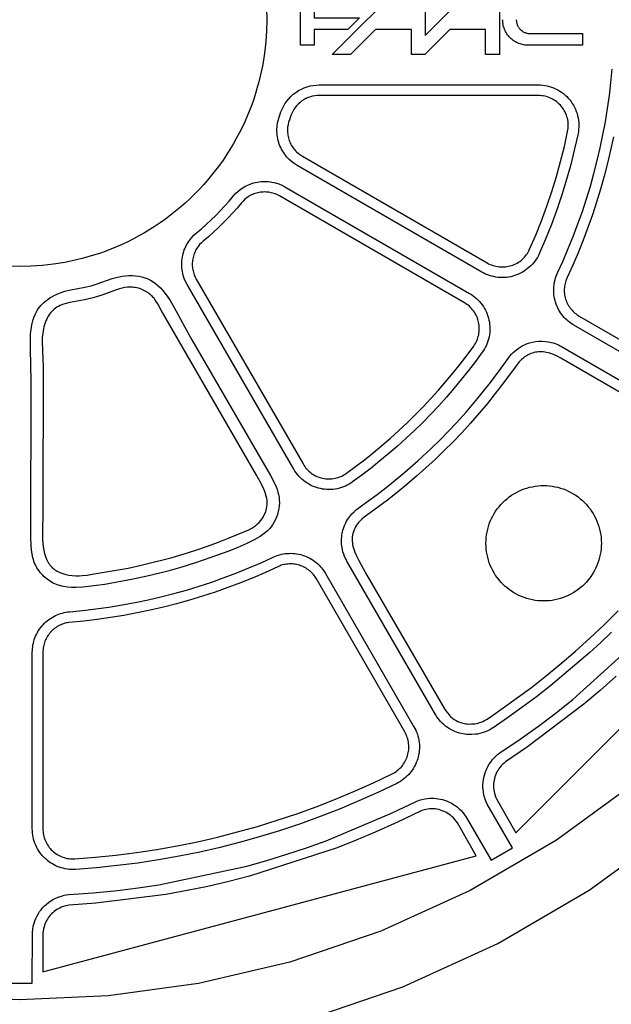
# Model space of a CAD drawing. Header units: inches. Extents: x -8.4 to 8.4, y -8.4 to 8.4.
# Tile 10 of 16: x 0 to 3.3, y -5.5 to 0. Entities that reach past the tile are written whole.
import ezdxf

# ---------------------------------------------------------------- set-up
doc = ezdxf.new("R2010")
doc.units = ezdxf.units.IN
doc.layers.get('0').update_dxf_attribs({"true_color": 0xc2ced6})

msp = doc.modelspace()

# ---------------------------------------------------------------- linework, layer by layer
for points in [[(2.1444, 0.2079), (2.2623, 0.2079), (2.2623, -0.0882), (2.5584, 0.2079), (2.6763, 0.2079), (2.6763, -0.1948), (2.5992, -0.1948), (2.5992, -0.0551), (2.3987, -0.0551), (2.2591, -0.1948), (2.1852, -0.1948), (2.1852, -0.0551), (1.9847, -0.0551), (1.8451, -0.1948), (1.7417, -0.1948), (2.1444, 0.2079)], [(2.0285, 0.1429), (1.9636, 0.078), (1.6429, 0.078), (1.6429, 0.0098), (1.8954, 0.0098), (1.8305, -0.0551), (1.6429, -0.0551), (1.6429, -0.1428), (1.5658, -0.1428), (1.5658, 0.1429), (2.0285, 0.1429)], [(1.3766, 0.0614), (1.378, 0), (1.3766, -0.0614), (1.3724, -0.1238), (1.3652, -0.187), (1.3549, -0.2507), (1.3415, -0.3149), (1.3335, -0.347), (1.3248, -0.3792), (1.3151, -0.4113), (1.3047, -0.4434), (1.2934, -0.4753), (1.2812, -0.5072), (1.2682, -0.5389), (1.2543, -0.5705), (1.2396, -0.6018), (1.224, -0.6329), (1.2076, -0.6637), (1.1903, -0.6942), (1.1722, -0.7243), (1.1533, -0.754), (1.1336, -0.7834), (1.1131, -0.8122), (1.0918, -0.8406), (1.0698, -0.8685), (1.047, -0.8959), (1.0235, -0.9226), (0.9993, -0.9488), (0.9744, -0.9744), (0.9488, -0.9993), (0.9226, -1.0235), (0.8959, -1.047), (0.8685, -1.0698), (0.8406, -1.0918), (0.8122, -1.1131), (0.7834, -1.1336), (0.754, -1.1533), (0.7243, -1.1722), (0.6942, -1.1903), (0.6637, -1.2076), (0.6329, -1.224), (0.6018, -1.2396), (0.5705, -1.2543), (0.5389, -1.2682), (0.5072, -1.2812), (0.4753, -1.2934), (0.4434, -1.3047), (0.4113, -1.3151), (0.3792, -1.3248), (0.347, -1.3335), (0.3149, -1.3415), (0.2507, -1.3549), (0.187, -1.3652), (0.1238, -1.3724), (0.0614, -1.3766), (0, -1.378), (-0.0614, -1.3766)], [(-0.5218, -5.7835), (0, -5.8069), (0.5218, -5.7835), (1.0566, -5.71), (1.5978, -5.5828), (2.1375, -5.3992), (2.6671, -5.1582), (3.1776, -4.8604), (3.6601, -4.5082), (4.1061, -4.1061), (4.5082, -3.6601), (4.8604, -3.1776), (5.1582, -2.6671), (5.3992, -2.1375), (5.5828, -1.5978), (5.71, -1.0566), (5.7834, -0.5218), (5.8069, 0)], [(5.4723, 0), (5.4502, -0.4917), (5.381, -0.9958), (5.2611, -1.5058), (5.0881, -2.0143), (4.861, -2.5134), (4.5803, -2.9945), (4.2485, -3.4492), (3.8695, -3.8695), (3.4492, -4.2485), (2.9945, -4.5803), (2.5134, -4.861), (2.0143, -5.0881), (1.5058, -5.2611), (0.9958, -5.381), (0.4917, -5.4502), (0, -5.4723), (-0.4917, -5.4502)], [(3.1406, -0.0779), (3.1406, -0.1428), (2.837, -0.1428), (2.8307, -0.1427), (2.8242, -0.1422), (2.8176, -0.1415), (2.811, -0.1404), (2.8044, -0.139), (2.7977, -0.1373), (2.7911, -0.1352), (2.7844, -0.1328), (2.7779, -0.13), (2.7714, -0.1269), (2.7651, -0.1234), (2.7589, -0.1195), (2.7528, -0.1154), (2.747, -0.1109), (2.7414, -0.1061), (2.736, -0.101), (2.7309, -0.0956), (2.7261, -0.09), (2.7216, -0.0842), (2.7175, -0.0781), (2.7136, -0.0719), (2.7101, -0.0656), (2.707, -0.0591), (2.7042, -0.0525), (2.7018, -0.0459), (2.6997, -0.0393), (2.6979, -0.0326), (2.6965, -0.0259), (2.6955, -0.0193), (2.6947, -0.0128), (2.6943, -0.0063), (2.6942, 0.0001)], [(2.7705, 0.0001), (2.7705, -0.0034), (2.7708, -0.0069), (2.7712, -0.0105), (2.7718, -0.0141), (2.7725, -0.0178), (2.7735, -0.0214), (2.7746, -0.025), (2.7759, -0.0286), (2.7775, -0.0322), (2.7792, -0.0357), (2.7811, -0.0392), (2.7832, -0.0426), (2.7854, -0.0459), (2.7879, -0.0491), (2.7905, -0.0521), (2.7933, -0.0551), (2.7962, -0.0578), (2.7993, -0.0604), (2.8025, -0.0629), (2.8058, -0.0652), (2.8091, -0.0673), (2.8126, -0.0692), (2.8161, -0.0709), (2.8197, -0.0724), (2.8233, -0.0737), (2.827, -0.0749), (2.8306, -0.0758), (2.8342, -0.0766), (2.8378, -0.0772), (2.8414, -0.0776), (2.8449, -0.0778), (2.8484, -0.0779), (3.1406, -0.0779)], [(3.9471, -2.1993), (3.0924, -1.7058), (3.076, -1.6954), (3.0679, -1.6895), (3.06, -1.6832), (3.0524, -1.6764), (3.0449, -1.6693), (3.0377, -1.6617), (3.0308, -1.6536), (3.0242, -1.6452), (3.018, -1.6365), (3.0121, -1.6273), (3.0067, -1.6179), (3.0017, -1.6081), (2.9971, -1.5981), (2.9931, -1.5879), (2.9895, -1.5774), (2.9865, -1.5668), (2.984, -1.5561), (2.982, -1.5453), (2.9805, -1.5344), (2.9796, -1.5236), (2.9792, -1.5127), (2.9793, -1.502), (2.9799, -1.4913), (2.981, -1.4808), (2.9826, -1.4704), (2.9847, -1.4603), (2.9871, -1.4504), (2.99, -1.4407), (2.9932, -1.4313), (3.0008, -1.4133), (3.0315, -1.3461), (3.0608, -1.2781), (3.0885, -1.2096), (3.1147, -1.1404), (3.1394, -1.0707), (3.1625, -1.0005), (3.184, -0.9297), (3.2039, -0.8585), (3.2223, -0.7869), (3.239, -0.7148), (3.2541, -0.6424), (3.2676, -0.5697), (3.2795, -0.4967), (3.2898, -0.4235), (3.2984, -0.35), (3.3054, -0.2764)], [(1.463, -0.4997), (1.4703, -0.4846), (1.4789, -0.4697), (1.4888, -0.4553), (1.4999, -0.4416), (1.5121, -0.4287), (1.5254, -0.4167), (1.5396, -0.4057), (1.5547, -0.3959), (1.5705, -0.3874), (1.5867, -0.3802), (1.6034, -0.3743), (1.6202, -0.3698), (1.6371, -0.3666), (1.6538, -0.3648), (1.6703, -0.3642), (2.8931, -0.3642), (2.9053, -0.3645), (2.9176, -0.3655), (2.9299, -0.3672), (2.9422, -0.3696), (2.9545, -0.3727), (2.9666, -0.3764), (2.9785, -0.3809), (2.9901, -0.386), (3.0015, -0.3918), (3.0125, -0.3982), (3.0231, -0.4052), (3.0332, -0.4127), (3.0428, -0.4208), (3.0519, -0.4293), (3.0605, -0.4381), (3.0685, -0.4474), (3.0759, -0.457), (3.0829, -0.4672), (3.0894, -0.4778), (3.0953, -0.4888), (3.1007, -0.5003), (3.1054, -0.512), (3.1095, -0.5241), (3.1129, -0.5364), (3.1156, -0.5488), (3.1176, -0.5614), (3.1189, -0.574), (3.1194, -0.5866), (3.1193, -0.5992), (3.1185, -0.6116), (3.117, -0.6238), (3.1149, -0.6358), (3.0961, -0.7219), (3.0749, -0.8076), (3.0512, -0.8926), (3.0253, -0.9771), (2.997, -1.0607), (2.9663, -1.1436), (2.9335, -1.2254), (2.8984, -1.3063), (2.8934, -1.3167), (2.8878, -1.3269), (2.8816, -1.3369), (2.8749, -1.3466), (2.8676, -1.3561), (2.8599, -1.3651), (2.8516, -1.3738), (2.8429, -1.382), (2.8337, -1.3898), (2.8242, -1.397), (2.8143, -1.4037), (2.8042, -1.4099), (2.7937, -1.4155), (2.7831, -1.4205), (2.7723, -1.4249), (2.7614, -1.4287), (2.7504, -1.432), (2.7391, -1.4347), (2.7275, -1.4368), (2.7158, -1.4384), (2.7039, -1.4393), (2.692, -1.4396), (2.68, -1.4393), (2.6681, -1.4384), (2.6562, -1.4368), (2.6444, -1.4346), (2.6328, -1.4318), (2.6214, -1.4284), (2.6103, -1.4244), (2.5994, -1.4199), (2.5889, -1.4148), (2.5788, -1.4093), (1.5473, -0.8138), (1.5311, -0.8035), (1.5158, -0.7918), (1.5015, -0.7789), (1.4884, -0.7649), (1.482, -0.7569), (1.4759, -0.7487), (1.4701, -0.7402), (1.4648, -0.7315), (1.4598, -0.7225), (1.4553, -0.7133), (1.4512, -0.7039), (1.4475, -0.6944), (1.4442, -0.6847), (1.4414, -0.6749), (1.4391, -0.6649), (1.4372, -0.6548), (1.4357, -0.6446), (1.4347, -0.6344), (1.4342, -0.6242), (1.4341, -0.614), (1.4353, -0.5948), (1.438, -0.5758), (1.4424, -0.557), (1.4483, -0.5388), (1.4569, -0.5151), (1.463, -0.4997)], [(1.6581, -0.4237), (1.6457, -0.425), (1.6333, -0.4274), (1.6208, -0.4307), (1.6085, -0.4351), (1.5965, -0.4404), (1.5849, -0.4467), (1.5737, -0.4539), (1.5632, -0.462), (1.5534, -0.4709), (1.5443, -0.4805), (1.5361, -0.4906), (1.5288, -0.5012), (1.5225, -0.5122), (1.5171, -0.5234), (1.5126, -0.5348), (1.5037, -0.5594), (1.4994, -0.5724), (1.4962, -0.5861), (1.4941, -0.6003), (1.4935, -0.6076), (1.4932, -0.615), (1.4932, -0.6224), (1.4936, -0.6299), (1.4943, -0.6374), (1.4954, -0.6449), (1.4968, -0.6524), (1.4985, -0.6598), (1.5006, -0.6671), (1.503, -0.6744), (1.5058, -0.6815), (1.5089, -0.6885), (1.5123, -0.6954), (1.5159, -0.702), (1.5199, -0.7085), (1.5241, -0.7147), (1.5286, -0.7207), (1.5333, -0.7265), (1.5382, -0.732), (1.5433, -0.7372), (1.554, -0.7468), (1.5652, -0.7553), (1.5768, -0.7626), (2.6083, -1.3582), (2.6158, -1.3622), (2.6236, -1.366), (2.6316, -1.3693), (2.6398, -1.3722), (2.6482, -1.3748), (2.6568, -1.3768), (2.6655, -1.3785), (2.6743, -1.3796), (2.6831, -1.3804), (2.692, -1.3806), (2.7008, -1.3804), (2.7096, -1.3797), (2.7182, -1.3785), (2.7268, -1.3769), (2.7351, -1.3749), (2.7433, -1.3725), (2.7514, -1.3697), (2.7593, -1.3664), (2.7672, -1.3627), (2.7749, -1.3586), (2.7824, -1.354), (2.7897, -1.3491), (2.7968, -1.3437), (2.8035, -1.338), (2.81, -1.3319), (2.8161, -1.3255), (2.8218, -1.3188), (2.8272, -1.3118), (2.8321, -1.3046), (2.8367, -1.2973), (2.8408, -1.2897), (2.8445, -1.282), (2.879, -1.2027), (2.9112, -1.1223), (2.9413, -1.041), (2.9691, -0.9589), (2.9946, -0.8761), (3.0177, -0.7926), (3.0386, -0.7085), (3.057, -0.624), (3.0586, -0.6151), (3.0597, -0.6061), (3.0603, -0.5969), (3.0604, -0.5876), (3.06, -0.5783), (3.059, -0.569), (3.0576, -0.5597), (3.0556, -0.5505), (3.0531, -0.5414), (3.05, -0.5325), (3.0465, -0.5238), (3.0426, -0.5154), (3.0382, -0.5072), (3.0334, -0.4994), (3.0282, -0.4919), (3.0227, -0.4847), (3.0168, -0.4779), (3.0105, -0.4713), (3.0038, -0.4651), (2.9967, -0.4591), (2.9892, -0.4536), (2.9813, -0.4484), (2.9732, -0.4437), (2.9648, -0.4394), (2.9562, -0.4356), (2.9474, -0.4323), (2.9385, -0.4295), (2.9294, -0.4272), (2.9203, -0.4255), (2.9112, -0.4242), (2.9021, -0.4235), (2.8931, -0.4232), (1.6703, -0.4232), (1.6581, -0.4237)], [(3.3121, -0.6538), (3.2967, -0.7275), (3.2796, -0.8009), (3.261, -0.8738), (3.2407, -0.9462), (3.2188, -1.0183), (3.1953, -1.0898), (3.1702, -1.1607), (3.1435, -1.2311), (3.1153, -1.3009), (3.0855, -1.37), (3.0542, -1.4385), (3.0486, -1.4517), (3.0462, -1.4587), (3.0441, -1.4659), (3.0423, -1.4732), (3.0408, -1.4807), (3.0396, -1.4884), (3.0388, -1.4961), (3.0383, -1.504), (3.0383, -1.512), (3.0385, -1.52), (3.0392, -1.528), (3.0403, -1.536), (3.0418, -1.544), (3.0436, -1.5519), (3.0459, -1.5598), (3.0485, -1.5675), (3.0515, -1.5751), (3.0549, -1.5825), (3.0586, -1.5897), (3.0626, -1.5967), (3.0669, -1.6034), (3.0715, -1.6099), (3.0764, -1.6161), (3.0815, -1.622), (3.0868, -1.6276), (3.0923, -1.633), (3.098, -1.6379), (3.1038, -1.6426), (3.1098, -1.647), (3.1219, -1.6547), (3.9766, -2.1482)], [(2.5805, -1.8569), (2.5426, -1.9085), (2.5036, -1.9594), (2.4635, -2.0095), (2.4224, -2.0589), (2.3803, -2.1074), (2.3371, -2.1551), (2.293, -2.202), (2.248, -2.248), (2.202, -2.293), (2.1551, -2.3371), (2.1074, -2.3803), (2.0589, -2.4224), (2.0095, -2.4635), (1.9594, -2.5036), (1.9085, -2.5426), (1.8569, -2.5805), (1.8474, -2.587), (1.8374, -2.593), (1.8271, -2.5986), (1.8164, -2.6037), (1.8054, -2.6082), (1.7942, -2.6122), (1.7827, -2.6155), (1.771, -2.6183), (1.7592, -2.6204), (1.7473, -2.622), (1.7354, -2.6228), (1.7235, -2.6231), (1.7117, -2.6227), (1.7, -2.6217), (1.6885, -2.6202), (1.6771, -2.618), (1.6659, -2.6153), (1.6547, -2.612), (1.6437, -2.6081), (1.6327, -2.6036), (1.622, -2.5985), (1.6115, -2.5928), (1.6013, -2.5865), (1.5914, -2.5797), (1.5819, -2.5724), (1.5728, -2.5646), (1.5642, -2.5563), (1.556, -2.5477), (1.5484, -2.5387), (1.5412, -2.5294), (1.5347, -2.5197), (1.5286, -2.5099), (0.9331, -1.4784), (0.9245, -1.462), (0.9171, -1.4445), (0.9111, -1.4259), (0.9086, -1.4164), (0.9066, -1.4066), (0.905, -1.3967), (0.9038, -1.3866), (0.9031, -1.3764), (0.9028, -1.3662), (0.903, -1.3559), (0.9036, -1.3456), (0.9048, -1.3353), (0.9064, -1.3251), (0.9084, -1.315), (0.9109, -1.3049), (0.9139, -1.295), (0.9173, -1.2853), (0.9212, -1.2758), (0.9254, -1.2666), (0.93, -1.2575), (0.935, -1.2488), (0.9403, -1.2404), (0.9459, -1.2322), (0.958, -1.217), (0.9711, -1.2031), (0.9849, -1.1908), (1.0127, -1.1672), (1.0399, -1.143), (1.0666, -1.1182), (1.0927, -1.0927), (1.1182, -1.0666), (1.143, -1.0399), (1.1672, -1.0127), (1.1908, -0.9849), (1.2031, -0.9711), (1.217, -0.958), (1.2322, -0.9459), (1.2404, -0.9403), (1.2488, -0.935), (1.2575, -0.93), (1.2666, -0.9254), (1.2758, -0.9212), (1.2853, -0.9173), (1.295, -0.9139), (1.3049, -0.9109), (1.315, -0.9084), (1.3251, -0.9064), (1.3353, -0.9048), (1.3456, -0.9036), (1.3559, -0.903), (1.3662, -0.9028), (1.3764, -0.9031), (1.3866, -0.9038), (1.3967, -0.905), (1.4066, -0.9066), (1.4164, -0.9086), (1.4259, -0.9111), (1.4445, -0.9171), (1.462, -0.9245), (1.4784, -0.9331), (2.5099, -1.5286), (2.5197, -1.5347), (2.5294, -1.5412), (2.5387, -1.5484), (2.5477, -1.556), (2.5563, -1.5642), (2.5646, -1.5728), (2.5724, -1.5819), (2.5797, -1.5914), (2.5865, -1.6013), (2.5928, -1.6115), (2.5985, -1.622), (2.6036, -1.6327), (2.6081, -1.6437), (2.612, -1.6547), (2.6153, -1.6659), (2.618, -1.6771), (2.6202, -1.6885), (2.6217, -1.7), (2.6227, -1.7117), (2.6231, -1.7235), (2.6228, -1.7354), (2.622, -1.7473), (2.6204, -1.7592), (2.6183, -1.771), (2.6155, -1.7827), (2.6122, -1.7942), (2.6082, -1.8054), (2.6037, -1.8164), (2.5986, -1.8271), (2.593, -1.8374), (2.587, -1.8474), (2.5805, -1.8569)], [(2.5373, -1.8154), (2.5418, -1.808), (2.5459, -1.8004), (2.5497, -1.7925), (2.553, -1.7844), (2.556, -1.776), (2.5584, -1.7675), (2.5605, -1.7589), (2.5621, -1.7502), (2.5632, -1.7414), (2.5638, -1.7326), (2.564, -1.7238), (2.5638, -1.7151), (2.563, -1.7064), (2.5619, -1.6979), (2.5603, -1.6895), (2.5583, -1.6812), (2.5558, -1.673), (2.5529, -1.6648), (2.5496, -1.6567), (2.5458, -1.6488), (2.5416, -1.641), (2.537, -1.6335), (2.532, -1.6262), (2.5266, -1.6192), (2.5208, -1.6124), (2.5147, -1.6061), (2.5083, -1.6), (2.5016, -1.5944), (2.4947, -1.5891), (2.4876, -1.5842), (2.4804, -1.5798), (1.4489, -0.9842), (1.4367, -0.9779), (1.4238, -0.9724), (1.4101, -0.968), (1.403, -0.9662), (1.3958, -0.9647), (1.3885, -0.9635), (1.381, -0.9626), (1.3735, -0.962), (1.3659, -0.9618), (1.3583, -0.962), (1.3507, -0.9625), (1.3431, -0.9633), (1.3356, -0.9645), (1.3281, -0.966), (1.3206, -0.9679), (1.3133, -0.9701), (1.3062, -0.9726), (1.2991, -0.9754), (1.2923, -0.9786), (1.2856, -0.982), (1.2792, -0.9856), (1.2729, -0.9896), (1.2669, -0.9937), (1.2556, -1.0027), (1.2454, -1.0123), (1.2363, -1.0225), (1.2118, -1.0514), (1.1867, -1.0796), (1.1609, -1.1073), (1.1344, -1.1344), (1.1073, -1.1609), (1.0796, -1.1867), (1.0514, -1.2118), (1.0225, -1.2363), (1.0123, -1.2454), (1.0027, -1.2556), (0.9937, -1.2669), (0.9896, -1.2729), (0.9856, -1.2792), (0.982, -1.2856), (0.9786, -1.2923), (0.9754, -1.2991), (0.9726, -1.3062), (0.9701, -1.3133), (0.9679, -1.3206), (0.966, -1.3281), (0.9645, -1.3356), (0.9633, -1.3431), (0.9625, -1.3507), (0.962, -1.3583), (0.9618, -1.3659), (0.962, -1.3735), (0.9626, -1.381), (0.9635, -1.3885), (0.9647, -1.3958), (0.9662, -1.403), (0.968, -1.4101), (0.9724, -1.4238), (0.9779, -1.4367), (0.9842, -1.4489), (1.5798, -2.4804), (1.5842, -2.4876), (1.5891, -2.4947), (1.5944, -2.5016), (1.6, -2.5083), (1.6061, -2.5147), (1.6124, -2.5208), (1.6192, -2.5266), (1.6262, -2.532), (1.6335, -2.537), (1.641, -2.5416), (1.6488, -2.5458), (1.6567, -2.5496), (1.6648, -2.5529), (1.673, -2.5558), (1.6812, -2.5583), (1.6895, -2.5603), (1.6979, -2.5619), (1.7064, -2.563), (1.7151, -2.5638), (1.7238, -2.564), (1.7326, -2.5638), (1.7414, -2.5632), (1.7502, -2.5621), (1.7589, -2.5605), (1.7675, -2.5584), (1.776, -2.556), (1.7844, -2.553), (1.7925, -2.5497), (1.8004, -2.5459), (1.808, -2.5418), (1.8154, -2.5373), (1.8224, -2.5325), (1.873, -2.4953), (1.923, -2.4571), (1.9722, -2.4177), (2.0206, -2.3774), (2.0683, -2.3361), (2.1151, -2.2937), (2.1611, -2.2504), (2.2062, -2.2062), (2.2504, -2.1611), (2.2937, -2.1151), (2.3361, -2.0683), (2.3774, -2.0206), (2.4177, -1.9722), (2.4571, -1.923), (2.4953, -1.873), (2.5325, -1.8224), (2.5373, -1.8154)], [(0.2885, -3.1691), (0.2641, -3.1673), (0.2432, -3.1642), (0.2329, -3.1621), (0.2227, -3.1595), (0.2132, -3.1566), (0.2039, -3.1533), (0.1948, -3.1495), (0.1859, -3.1454), (0.1768, -3.1406), (0.1681, -3.1353), (0.1595, -3.1296), (0.1513, -3.1236), (0.1429, -3.1168), (0.1348, -3.1096), (0.1271, -3.102), (0.1197, -3.0941), (0.1127, -3.0859), (0.1062, -3.0773), (0.1001, -3.0684), (0.0944, -3.0593), (0.0899, -3.0513), (0.0858, -3.0432), (0.0815, -3.0335), (0.0778, -3.0236), (0.0746, -3.014), (0.0719, -3.0042), (0.0676, -2.9844), (0.0642, -2.9602), (0.0623, -2.9358), (0.0611, -2.8864), (0.063, -2.0285), (0.061, -1.9159), (0.0586, -1.8503), (0.0579, -1.8081), (0.0582, -1.7832), (0.0594, -1.7584), (0.0611, -1.7384), (0.0637, -1.7185), (0.0664, -1.7035), (0.0697, -1.6888), (0.0737, -1.6742), (0.0786, -1.6598), (0.084, -1.6466), (0.0903, -1.6338), (0.0959, -1.6238), (0.102, -1.6143), (0.1092, -1.6046), (0.1169, -1.5954), (0.1252, -1.5867), (0.1339, -1.5784), (0.1444, -1.5696), (0.1553, -1.5613), (0.1667, -1.5537), (0.1784, -1.5466), (0.1948, -1.5378), (0.2117, -1.5299), (0.2307, -1.5225), (0.2501, -1.5162), (0.2841, -1.5077), (0.3624, -1.4931), (0.3979, -1.485), (0.4306, -1.475), (0.5151, -1.4455), (0.5449, -1.4373), (0.57, -1.4324), (0.5889, -1.43), (0.608, -1.4288), (0.6265, -1.4287), (0.6449, -1.4297), (0.6628, -1.432), (0.6804, -1.4356), (0.6971, -1.4403), (0.7052, -1.4432), (0.7132, -1.4465), (0.7209, -1.4501), (0.7285, -1.454), (0.7431, -1.4628), (0.7568, -1.4727), (0.7698, -1.4836), (0.7836, -1.4969), (0.7966, -1.5112), (0.8092, -1.5266), (0.821, -1.5426), (0.8376, -1.5677), (0.8531, -1.5934), (0.8719, -1.6271), (0.9198, -1.717), (0.9593, -1.7875), (1.3987, -2.5451), (1.4174, -2.5806), (1.4298, -2.6084), (1.4351, -2.6226), (1.4396, -2.637), (1.4433, -2.6516), (1.4459, -2.6664), (1.4475, -2.6819), (1.4479, -2.6976), (1.4472, -2.7132), (1.4453, -2.7288), (1.4421, -2.7454), (1.4376, -2.7618), (1.432, -2.7778), (1.4251, -2.7934), (1.4179, -2.8068), (1.4098, -2.8197), (1.4013, -2.8312), (1.392, -2.8421), (1.3813, -2.853), (1.3698, -2.8633), (1.3557, -2.8744), (1.341, -2.8846), (1.3246, -2.8949), (1.3077, -2.9045), (1.2672, -2.9247), (1.2165, -2.9469), (1.165, -2.967), (1.0651, -3.0032), (0.9803, -3.0319), (0.9029, -3.0562), (0.8249, -3.0784), (0.7878, -3.088), (0.7096, -3.1066), (0.631, -3.1233), (0.4731, -3.1523), (0.4126, -3.1613), (0.3821, -3.1648), (0.3515, -3.1676), (0.313, -3.1694), (0.2885, -3.1691)], [(0.3298, -3.1045), (0.3475, -3.1036), (0.3754, -3.1007), (0.4032, -3.0964), (0.6038, -3.0611), (0.6761, -3.0462), (0.8494, -3.0021), (0.9165, -2.9825), (0.9819, -2.9618), (1.0468, -2.9397), (1.1028, -2.9191), (1.1584, -2.8972), (1.2777, -2.8472), (1.294, -2.8387), (1.3054, -2.8316), (1.3163, -2.8235), (1.3258, -2.8152), (1.3348, -2.8063), (1.3423, -2.7977), (1.3492, -2.7887), (1.3571, -2.7769), (1.3639, -2.7645), (1.3696, -2.7518), (1.372, -2.7452), (1.3742, -2.7386), (1.3769, -2.7281), (1.3788, -2.7173), (1.3798, -2.7063), (1.3799, -2.6952), (1.3791, -2.6841), (1.3775, -2.6731), (1.3746, -2.6597), (1.3708, -2.6465), (1.3661, -2.6332), (1.3609, -2.6201), (1.3462, -2.589), (1.3211, -2.5425), (0.7884, -1.6217), (0.7686, -1.586), (0.7609, -1.5734), (0.7526, -1.5613), (0.7481, -1.5556), (0.7434, -1.5501), (0.7381, -1.5444), (0.7324, -1.5389), (0.7262, -1.5336), (0.7198, -1.5285), (0.7132, -1.5237), (0.7063, -1.5193), (0.699, -1.515), (0.6915, -1.5111), (0.6839, -1.5076), (0.6761, -1.5044), (0.6681, -1.5016), (0.66, -1.4992), (0.6518, -1.4972), (0.6435, -1.4955), (0.6362, -1.4945), (0.6289, -1.4937), (0.6216, -1.4933), (0.6142, -1.4932), (0.6069, -1.4934), (0.5996, -1.494), (0.5851, -1.496), (0.5698, -1.4993), (0.5546, -1.5034), (0.5331, -1.5105), (0.4577, -1.5384), (0.4334, -1.546), (0.4088, -1.5528), (0.3596, -1.5642), (0.2789, -1.5797), (0.2513, -1.5866), (0.2381, -1.5909), (0.2252, -1.5959), (0.2154, -1.6004), (0.206, -1.6056), (0.1979, -1.6108), (0.1903, -1.6166), (0.1834, -1.6227), (0.177, -1.6292), (0.1706, -1.6366), (0.1647, -1.6444), (0.1593, -1.6526), (0.1544, -1.661), (0.1492, -1.6711), (0.1446, -1.6814), (0.1405, -1.692), (0.1369, -1.7027), (0.1337, -1.7142), (0.131, -1.7258), (0.127, -1.7492), (0.1247, -1.775), (0.1241, -1.8009), (0.1282, -1.8947), (0.129, -1.9358), (0.1285, -2.7412), (0.1256, -2.8657), (0.1266, -2.904), (0.1302, -2.9421), (0.1333, -2.9614), (0.1377, -2.9805), (0.1424, -2.9966), (0.1484, -3.0123), (0.1518, -3.0196), (0.1554, -3.0268), (0.1595, -3.0338), (0.1639, -3.0405), (0.1687, -3.0469), (0.1738, -3.0529), (0.1779, -3.0572), (0.1821, -3.0612), (0.1882, -3.0664), (0.1947, -3.0711), (0.2014, -3.0755), (0.2083, -3.0795), (0.2156, -3.0833), (0.2232, -3.0867), (0.2387, -3.0925), (0.2552, -3.0971), (0.2719, -3.1005), (0.2919, -3.1032), (0.312, -3.1044), (0.3298, -3.1045)], [(1.8183, -3.0107), (1.8123, -2.9975), (1.8072, -2.984), (1.8029, -2.9702), (1.8001, -2.9589), (1.7979, -2.9475), (1.7965, -2.9376), (1.7955, -2.9276), (1.7949, -2.9175), (1.7948, -2.9075), (1.7952, -2.8974), (1.796, -2.8873), (1.7972, -2.8774), (1.7989, -2.8675), (1.8003, -2.8609), (1.8029, -2.8503), (1.806, -2.8399), (1.8097, -2.8296), (1.8138, -2.8195), (1.8185, -2.8096), (1.8235, -2.7999), (1.8291, -2.7906), (1.835, -2.7815), (1.8411, -2.7731), (1.8524, -2.7595), (1.8647, -2.7467), (1.878, -2.735), (1.8921, -2.7243), (1.9139, -2.7091), (1.994, -2.6507), (2.0613, -2.5987), (2.1489, -2.5267), (2.2235, -2.4613), (2.2961, -2.3938), (2.3454, -2.3454), (2.3907, -2.2993), (2.435, -2.2523), (2.4908, -2.1904), (2.5653, -2.1027), (2.627, -2.025), (2.6864, -1.9456), (2.7243, -1.8921), (2.7339, -1.8793), (2.7443, -1.8672), (2.7529, -1.8584), (2.762, -1.8501), (2.7716, -1.8423), (2.7815, -1.835), (2.7925, -1.8279), (2.8038, -1.8214), (2.8156, -1.8156), (2.8276, -1.8105), (2.8441, -1.8047), (2.8609, -1.8003), (2.8782, -1.7971), (2.8957, -1.7953), (2.9133, -1.7949), (2.9309, -1.7958), (2.9475, -1.7979), (2.9574, -1.7998), (2.9673, -1.8021), (2.9771, -1.8049), (2.9867, -1.8081), (2.9962, -1.8118), (3.0055, -1.8158), (3.0146, -1.8203), (3.0235, -1.8252), (3.8782, -2.3186)], [(3.8399, -2.3651), (3.0191, -1.8897), (2.9978, -1.8786), (2.978, -1.8697), (2.9575, -1.8623), (2.9485, -1.8597), (2.9394, -1.8575), (2.9302, -1.8558), (2.9208, -1.8546), (2.9128, -1.854), (2.9047, -1.8539), (2.8952, -1.8543), (2.8857, -1.8553), (2.877, -1.8568), (2.8684, -1.8587), (2.8599, -1.8611), (2.8516, -1.864), (2.8443, -1.8669), (2.8372, -1.8702), (2.8303, -1.8739), (2.8236, -1.8779), (2.8169, -1.8824), (2.8105, -1.8873), (2.8044, -1.8925), (2.7985, -1.898), (2.7863, -1.9108), (2.7635, -1.9395), (2.6936, -2.0352), (2.6532, -2.0877), (2.6089, -2.1428), (2.5634, -2.1968), (2.5152, -2.2519), (2.4658, -2.3058), (2.4177, -2.3563), (2.3685, -2.4058), (2.3178, -2.4546), (2.2661, -2.5024), (2.2135, -2.5491), (2.1599, -2.5946), (2.1058, -2.6387), (2.0508, -2.6817), (1.9342, -2.7673), (1.9204, -2.7779), (1.9073, -2.7891), (1.895, -2.8012), (1.8894, -2.8077), (1.8841, -2.8144), (1.8786, -2.8224), (1.8734, -2.8309), (1.8689, -2.8398), (1.8649, -2.8489), (1.8614, -2.8583), (1.8586, -2.8679), (1.8565, -2.8776), (1.855, -2.8873), (1.8542, -2.8971), (1.854, -2.9031), (1.8543, -2.912), (1.8552, -2.9209), (1.8566, -2.9297), (1.8585, -2.9384), (1.8635, -2.9557), (1.8697, -2.9727), (1.8784, -2.9928), (1.8908, -3.0186), (1.904, -3.044), (1.9369, -3.1015)], [(2.6009, -2.9231), (2.6013, -2.9073), (2.6025, -2.8915), (2.6044, -2.8758), (2.6071, -2.8602), (2.6106, -2.8448), (2.6148, -2.8296), (2.6198, -2.8145), (2.6254, -2.7998), (2.6319, -2.7853), (2.639, -2.7712), (2.6468, -2.7575), (2.6552, -2.7441), (2.6643, -2.7312), (2.6741, -2.7187), (2.6844, -2.7067), (2.6953, -2.6953), (2.7067, -2.6844), (2.7187, -2.6741), (2.7312, -2.6643), (2.7441, -2.6552), (2.7575, -2.6468), (2.7712, -2.639), (2.7853, -2.6319), (2.7998, -2.6254), (2.8145, -2.6198), (2.8296, -2.6148), (2.8448, -2.6106), (2.8602, -2.6071), (2.8758, -2.6044), (2.8915, -2.6025), (2.9073, -2.6013), (2.9231, -2.6009), (2.9389, -2.6013), (2.9547, -2.6025), (2.9703, -2.6044), (2.9859, -2.6071), (3.0014, -2.6106), (3.0166, -2.6148), (3.0316, -2.6198), (3.0464, -2.6254), (3.0608, -2.6319), (3.0749, -2.639), (3.0887, -2.6468), (3.1021, -2.6552), (3.115, -2.6643), (3.1274, -2.6741), (3.1394, -2.6844), (3.1509, -2.6953), (3.1618, -2.7067), (3.1721, -2.7187), (3.1818, -2.7312), (3.1909, -2.7441), (3.1994, -2.7575), (3.2072, -2.7712), (3.2143, -2.7853), (3.2207, -2.7998), (3.2264, -2.8146), (3.2313, -2.8296), (3.2355, -2.8448), (3.239, -2.8602), (3.2417, -2.8758), (3.2437, -2.8915), (3.2448, -2.9073), (3.2452, -2.9231), (3.2448, -2.9389), (3.2437, -2.9547), (3.2417, -2.9703), (3.239, -2.9859), (3.2355, -3.0013), (3.2313, -3.0166), (3.2264, -3.0316), (3.2207, -3.0464), (3.2143, -3.0608), (3.2072, -3.0749), (3.1994, -3.0887), (3.1909, -3.1021), (3.1818, -3.115), (3.1721, -3.1274), (3.1618, -3.1394), (3.1509, -3.1509), (3.1394, -3.1618), (3.1274, -3.1721), (3.115, -3.1818), (3.1021, -3.1909), (3.0887, -3.1994), (3.0749, -3.2072), (3.0608, -3.2143), (3.0464, -3.2207), (3.0316, -3.2264), (3.0166, -3.2314), (3.0014, -3.2356), (2.9859, -3.239), (2.9703, -3.2417), (2.9547, -3.2437), (2.9389, -3.2448), (2.9231, -3.2452), (2.9073, -3.2448), (2.8915, -3.2437), (2.8758, -3.2417), (2.8602, -3.239), (2.8448, -3.2356), (2.8296, -3.2314), (2.8145, -3.2264), (2.7998, -3.2207), (2.7853, -3.2143), (2.7712, -3.2072), (2.7575, -3.1994), (2.7441, -3.1909), (2.7312, -3.1818), (2.7187, -3.1721), (2.7067, -3.1618), (2.6953, -3.1509), (2.6844, -3.1394), (2.6741, -3.1274), (2.6643, -3.115), (2.6552, -3.1021), (2.6468, -3.0887), (2.639, -3.0749), (2.6319, -3.0608), (2.6254, -3.0464), (2.6198, -3.0316), (2.6148, -3.0166), (2.6106, -3.0014), (2.6071, -2.9859), (2.6044, -2.9703), (2.6025, -2.9547), (2.6013, -2.9389), (2.6009, -2.9231)], [(3.3279, -3.6654), (3.2385, -3.7446), (3.1473, -3.8216), (2.8328, -4.0603), (2.7103, -4.1434), (2.7022, -4.1499), (2.6945, -4.1568), (2.6854, -4.1663), (2.677, -4.1765), (2.6717, -4.184), (2.6668, -4.1918), (2.6623, -4.1998), (2.6582, -4.208), (2.6545, -4.217), (2.6512, -4.2262), (2.6485, -4.2356), (2.6463, -4.2451), (2.6448, -4.2542), (2.6438, -4.2633), (2.6433, -4.2725), (2.6432, -4.2816), (2.6437, -4.2908), (2.6447, -4.2999), (2.6462, -4.309), (2.6482, -4.318), (2.6519, -4.3306), (2.6566, -4.343), (2.6599, -4.3503), (2.7686, -4.5394), (4.5394, -2.7686)], [(0.2764, -3.3054), (0.35, -3.2984), (0.4235, -3.2898), (0.4967, -3.2795), (0.5697, -3.2676), (0.6424, -3.2541), (0.7148, -3.239), (0.7869, -3.2223), (0.8585, -3.2039), (0.9297, -3.184), (1.0005, -3.1625), (1.0707, -3.1394), (1.1404, -3.1147), (1.2096, -3.0885), (1.2781, -3.0608), (1.3461, -3.0315), (1.4133, -3.0008), (1.4313, -2.9932), (1.4407, -2.99), (1.4504, -2.9871), (1.4603, -2.9847), (1.4704, -2.9826), (1.4808, -2.981), (1.4913, -2.9799), (1.502, -2.9793), (1.5127, -2.9792), (1.5236, -2.9796), (1.5344, -2.9805), (1.5453, -2.982), (1.5561, -2.984), (1.5668, -2.9865), (1.5774, -2.9895), (1.5879, -2.9931), (1.5981, -2.9971), (1.6081, -3.0017), (1.6179, -3.0067), (1.6273, -3.0121), (1.6365, -3.018), (1.6452, -3.0242), (1.6536, -3.0308), (1.6617, -3.0377), (1.6693, -3.0449), (1.6764, -3.0524), (1.6832, -3.06), (1.6895, -3.0679), (1.6954, -3.076), (1.7058, -3.0924), (2.1993, -3.9471), (2.2047, -3.957), (2.2097, -3.9673), (2.2141, -3.9779), (2.218, -3.9888), (2.2214, -3.9999), (2.2243, -4.0113), (2.2265, -4.0228), (2.2281, -4.0344), (2.2292, -4.0461), (2.2296, -4.0578), (2.2294, -4.0695), (2.2287, -4.0811), (2.2273, -4.0926), (2.2254, -4.1039), (2.2229, -4.1151), (2.2199, -4.126), (2.2163, -4.1367), (2.2122, -4.1473), (2.2075, -4.1578), (2.2023, -4.1682), (2.1965, -4.1783), (2.1901, -4.1881), (2.1832, -4.1976), (2.1759, -4.2067), (2.1681, -4.2155), (2.1598, -4.2238), (2.1512, -4.2316), (2.1422, -4.239), (2.1328, -4.2459), (2.1232, -4.2522), (2.1134, -4.258), (2.1034, -4.2633), (1.9981, -4.3137), (1.8915, -4.3614), (1.7838, -4.4066), (1.675, -4.4491), (1.5652, -4.4889), (1.4545, -4.526), (1.3428, -4.5603), (1.2304, -4.592), (1.1173, -4.6208), (1.0034, -4.6468), (0.8889, -4.6701), (0.774, -4.6905), (0.6585, -4.7081), (0.5427, -4.7229), (0.4265, -4.7348), (0.31, -4.7438), (0.2987, -4.7443), (0.2873, -4.7442), (0.2758, -4.7435), (0.2643, -4.7422), (0.2529, -4.7403), (0.2414, -4.7378), (0.2301, -4.7347), (0.219, -4.7311), (0.208, -4.7268), (0.1973, -4.722), (0.1869, -4.7167), (0.1769, -4.7109), (0.1672, -4.7046), (0.1578, -4.6978), (0.149, -4.6907), (0.1405, -4.6831), (0.1325, -4.6752), (0.1247, -4.6668), (0.1174, -4.6579), (0.1105, -4.6487), (0.104, -4.639), (0.098, -4.629), (0.0925, -4.6186), (0.0876, -4.608), (0.0832, -4.5971), (0.0794, -4.586), (0.0761, -4.5748), (0.0735, -4.5634), (0.0715, -4.552), (0.07, -4.5406), (0.0692, -4.5292), (0.0689, -4.5179), (0.0689, -3.531), (0.0691, -3.5209), (0.0698, -3.5108), (0.0709, -3.5007), (0.0725, -3.4906), (0.0746, -3.4807), (0.077, -3.4708), (0.08, -3.4611), (0.0833, -3.4515), (0.0873, -3.4415), (0.0919, -3.4316), (0.0969, -3.4219), (0.1024, -3.4124), (0.1084, -3.4033), (0.1147, -3.3944), (0.1215, -3.3859), (0.1287, -3.3777), (0.1362, -3.3699), (0.1441, -3.3625), (0.1524, -3.3554), (0.1611, -3.3487), (0.17, -3.3424), (0.1793, -3.3366), (0.1888, -3.3312), (0.1985, -3.3264), (0.2077, -3.3222), (0.2171, -3.3185), (0.2267, -3.3152), (0.2365, -3.3124), (0.2464, -3.31), (0.2563, -3.308), (0.2664, -3.3065), (0.2764, -3.3054)], [(3.3021, -3.42), (3.2416, -3.4774), (3.1801, -3.5337), (2.9625, -3.718), (2.8828, -3.7801), (2.8019, -3.8405), (2.7217, -3.8977), (2.6404, -3.9532), (2.6364, -3.9559), (2.6256, -3.9623), (2.6144, -3.9682), (2.6029, -3.9735), (2.5911, -3.9781), (2.579, -3.9821), (2.5667, -3.9853), (2.5543, -3.9879), (2.5419, -3.9897), (2.5222, -3.9913), (2.5123, -3.9914), (2.5024, -3.991), (2.4925, -3.9903), (2.4827, -3.9891), (2.4633, -3.9855), (2.453, -3.9828), (2.4429, -3.9797), (2.431, -3.9753), (2.4193, -3.9703), (2.4079, -3.9646), (2.3968, -3.9583), (2.3861, -3.9513), (2.3758, -3.9438), (2.366, -3.9357), (2.3567, -3.9272), (2.346, -3.9159), (2.336, -3.904), (2.3269, -3.8914), (2.3186, -3.8782), (1.8252, -3.0235), (1.8183, -3.0107)], [(0.128, -4.5179), (0.1282, -4.5263), (0.1288, -4.5347), (0.1299, -4.5431), (0.1314, -4.5515), (0.1333, -4.5599), (0.1357, -4.5682), (0.1385, -4.5764), (0.1418, -4.5845), (0.1454, -4.5923), (0.1495, -4.6), (0.1539, -4.6074), (0.1587, -4.6146), (0.1638, -4.6214), (0.1692, -4.628), (0.1749, -4.6342), (0.1809, -4.64), (0.1871, -4.6456), (0.1937, -4.6509), (0.2006, -4.6559), (0.2078, -4.6605), (0.2152, -4.6648), (0.2229, -4.6688), (0.2308, -4.6723), (0.2389, -4.6755), (0.2471, -4.6782), (0.2555, -4.6804), (0.2639, -4.6823), (0.2724, -4.6837), (0.2809, -4.6846), (0.2894, -4.6851), (0.2978, -4.6852), (0.3062, -4.6849), (0.4212, -4.676), (0.5359, -4.6642), (0.6503, -4.6496), (0.7643, -4.6322), (0.8779, -4.6121), (0.9909, -4.5891), (1.1034, -4.5634), (1.2151, -4.5349), (1.3261, -4.5037), (1.4364, -4.4698), (1.5458, -4.4331), (1.6542, -4.3938), (1.7616, -4.3519), (1.868, -4.3073), (1.9732, -4.2601), (2.0773, -4.2103), (2.0847, -4.2064), (2.0919, -4.2022), (2.099, -4.1975), (2.1059, -4.1924), (2.1126, -4.1869), (2.119, -4.1811), (2.1251, -4.175), (2.1308, -4.1685), (2.1363, -4.1617), (2.1414, -4.1547), (2.146, -4.1475), (2.1503, -4.14), (2.1542, -4.1324), (2.1577, -4.1246), (2.1607, -4.1168), (2.1634, -4.1088), (2.1656, -4.1008), (2.1674, -4.0925), (2.1689, -4.0842), (2.1699, -4.0757), (2.1704, -4.0671), (2.1706, -4.0584), (2.1702, -4.0498), (2.1695, -4.0411), (2.1683, -4.0326), (2.1666, -4.0241), (2.1645, -4.0157), (2.162, -4.0074), (2.1591, -3.9994), (2.1558, -3.9916), (2.1521, -3.984), (2.1482, -3.9766), (1.6547, -3.1219), (1.647, -3.1098), (1.6426, -3.1038), (1.6379, -3.098), (1.633, -3.0923), (1.6276, -3.0868), (1.622, -3.0815), (1.6161, -3.0764), (1.6099, -3.0715), (1.6034, -3.0669), (1.5967, -3.0626), (1.5897, -3.0586), (1.5825, -3.0549), (1.5751, -3.0515), (1.5675, -3.0485), (1.5598, -3.0459), (1.5519, -3.0436), (1.544, -3.0418), (1.536, -3.0403), (1.528, -3.0392), (1.52, -3.0385), (1.512, -3.0383), (1.504, -3.0383), (1.4961, -3.0388), (1.4884, -3.0396), (1.4807, -3.0408), (1.4732, -3.0423), (1.4659, -3.0441), (1.4587, -3.0462), (1.4517, -3.0486), (1.4385, -3.0542), (1.37, -3.0855), (1.3009, -3.1153), (1.2311, -3.1435), (1.1607, -3.1702), (1.0898, -3.1953), (1.0183, -3.2188), (0.9462, -3.2407), (0.8738, -3.261), (0.8009, -3.2796), (0.7275, -3.2967), (0.6538, -3.3121), (0.5799, -3.3258), (0.5056, -3.3379), (0.431, -3.3484), (0.3563, -3.3571), (0.2736, -3.3651), (0.266, -3.3663), (0.2583, -3.3678), (0.2508, -3.3697), (0.2433, -3.372), (0.2359, -3.3745), (0.2287, -3.3775), (0.2217, -3.3807), (0.2148, -3.3843), (0.2081, -3.3882), (0.2015, -3.3924), (0.1952, -3.3969), (0.1891, -3.4017), (0.1832, -3.4068), (0.1775, -3.4121), (0.1721, -3.4177), (0.167, -3.4235), (0.1622, -3.4296), (0.1576, -3.4359), (0.1533, -3.4424), (0.1493, -3.4491), (0.1457, -3.456), (0.1424, -3.463), (0.1394, -3.4702), (0.1367, -3.4775), (0.1344, -3.4849), (0.1325, -3.4924), (0.1309, -3.5001), (0.1296, -3.5078), (0.1287, -3.5155), (0.1281, -3.5232), (0.128, -3.531), (0.128, -4.5179)], [(1.9369, -3.1015), (2.3689, -3.8465), (2.377, -3.8587), (2.3857, -3.8705), (2.3951, -3.8815), (2.4001, -3.8867), (2.4054, -3.8917), (2.4144, -3.8992), (2.4241, -3.906), (2.4342, -3.912), (2.4449, -3.9173), (2.4559, -3.9218), (2.4672, -3.9256), (2.4788, -3.9285), (2.4905, -3.9306), (2.5006, -3.9316), (2.5108, -3.9321), (2.5201, -3.932), (2.5294, -3.9314), (2.5386, -3.9302), (2.5478, -3.9286), (2.5569, -3.9266), (2.5658, -3.9241), (2.5746, -3.9211), (2.5832, -3.9177), (2.5938, -3.9127), (2.6042, -3.9072), (2.6243, -3.8946), (2.8548, -3.7275), (2.9295, -3.669), (3.0132, -3.6002), (3.1014, -3.5246), (3.1807, -3.4534), (3.2605, -3.3782), (3.3384, -3.3011)], [(-0.0689, -5.3792), (0.0689, -5.3792), (0.0693, -5.0969), (0.071, -5.0789), (0.0742, -5.061), (0.0788, -5.0435), (0.0848, -5.0263), (0.09, -5.0141), (0.096, -5.0022), (0.1026, -4.9907), (0.1099, -4.9796), (0.1179, -4.9689), (0.1265, -4.9588), (0.1356, -4.9491), (0.1453, -4.94), (0.1584, -4.9293), (0.1723, -4.9195), (0.1879, -4.9103), (0.2034, -4.9027), (0.2194, -4.8963), (0.2367, -4.8909), (0.247, -4.8884), (0.2573, -4.8864), (0.2735, -4.8843), (0.4093, -4.8746), (0.5441, -4.8614), (0.6593, -4.8471), (0.7742, -4.8301), (1.2661, -4.7251), (1.3779, -4.6937), (1.4889, -4.6596), (1.5991, -4.623), (1.7084, -4.5837), (2.0741, -4.4303), (2.2119, -4.3638), (2.2273, -4.358), (2.2431, -4.3533), (2.2592, -4.3498), (2.2755, -4.3475), (2.2873, -4.3466), (2.2991, -4.3463), (2.3109, -4.3466), (2.3226, -4.3475), (2.3346, -4.3491), (2.3465, -4.3513), (2.3583, -4.3542), (2.3699, -4.3576), (2.3807, -4.3615), (2.3913, -4.3659), (2.4017, -4.3709), (2.4118, -4.3763), (2.4221, -4.3826), (2.4321, -4.3895), (2.4417, -4.3968), (2.4508, -4.4047), (2.4619, -4.4154), (2.4723, -4.4269), (2.4818, -4.439), (2.4904, -4.4518), (2.6299, -4.693), (2.7493, -4.6241), (2.6084, -4.3794), (2.6009, -4.3629), (2.5947, -4.3459), (2.59, -4.3284), (2.5866, -4.3106), (2.585, -4.2974), (2.5842, -4.2841), (2.5842, -4.2708), (2.585, -4.2575), (2.5866, -4.2443), (2.5889, -4.2312), (2.592, -4.2182), (2.5959, -4.2055), (2.6018, -4.1897), (2.609, -4.1743), (2.6179, -4.1585), (2.6275, -4.1442), (2.6381, -4.1307), (2.6504, -4.1173), (2.6581, -4.11), (2.6661, -4.1031), (2.679, -4.0931), (2.7917, -4.0169), (2.9019, -3.938), (2.9945, -3.868), (3.0855, -3.7959), (3.459, -3.459)], [(2.4413, -4.4845), (2.4346, -4.4745), (2.4271, -4.465), (2.419, -4.456), (2.4103, -4.4477), (2.4024, -4.4411), (2.3941, -4.4349), (2.3854, -4.4293), (2.3764, -4.4243), (2.3671, -4.4198), (2.3575, -4.4159), (2.3478, -4.4126), (2.3378, -4.4099), (2.3277, -4.4078), (2.3174, -4.4064), (2.3071, -4.4055), (2.2968, -4.4054), (2.2865, -4.4058), (2.2762, -4.4069), (2.266, -4.4086), (2.256, -4.411), (2.2428, -4.4151), (2.2359, -4.4178), (2.1082, -4.4795), (1.9828, -4.5364), (1.8771, -4.5811), (1.7703, -4.6234), (1.2814, -4.7821), (1.1657, -4.8116), (1.0493, -4.8383), (0.9323, -4.8622), (0.8148, -4.8833), (0.4231, -4.9327), (0.2754, -4.9434), (0.2652, -4.945), (0.2551, -4.9472), (0.2424, -4.9508), (0.2301, -4.9555), (0.2217, -4.9593), (0.2136, -4.9636), (0.2057, -4.9683), (0.1981, -4.9734), (0.1903, -4.9793), (0.1829, -4.9856), (0.1759, -4.9924), (0.1692, -4.9995), (0.1634, -5.0066), (0.1579, -5.014), (0.1529, -5.0217), (0.1483, -5.0296), (0.1441, -5.0378), (0.1404, -5.0462), (0.1372, -5.0548), (0.1344, -5.0636), (0.1313, -5.0764), (0.1292, -5.0894), (0.1284, -5.0974), (0.128, -5.3155), (2.547, -4.6674), (2.4413, -4.4845)]]:
    msp.add_lwpolyline(points)

doc.saveas('drawing.dxf')
